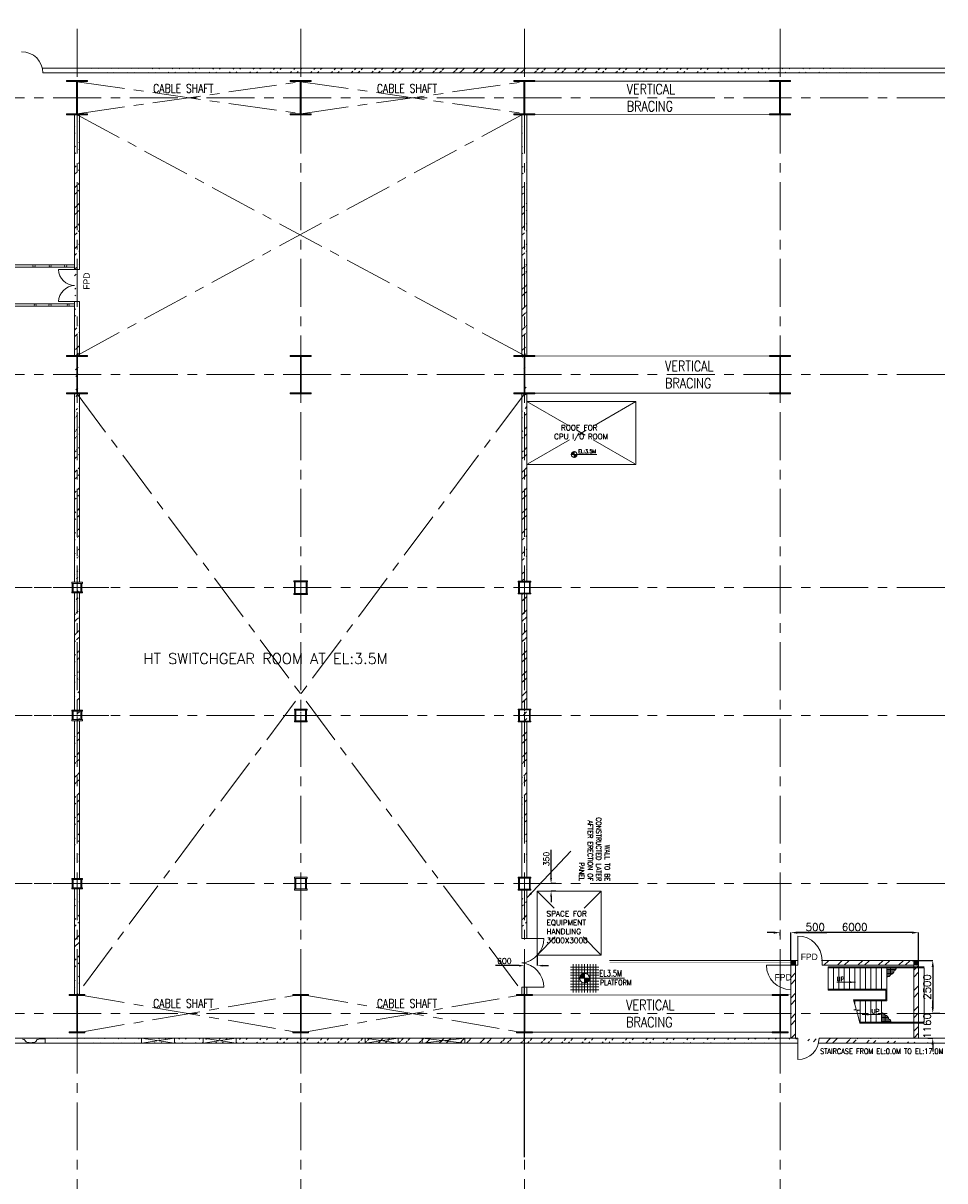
# Model space of a CAD drawing. Header units: inches. Extents: x 0 to 1545919, y -165762 to 23143738.
# Tile 3 of 131: x 42049 to 85309, y 44616 to 98969. Entities that reach past the tile are written whole.
import ezdxf

# ---------------------------------------------------------------- set-up
doc = ezdxf.new("R2010")
doc.units = ezdxf.units.IN
doc.header["$LTSCALE"] = 1800
doc.header["$MEASUREMENT"] = 0
for name, pattern in [('CENTER', [2, 1.25, -0.25, 0.25, -0.25]), ('CENTER2', [1.125, 0.75, -0.125, 0.125, -0.125]), ('HIDDEN', [0.375, 0.25, -0.125])]:
    doc.linetypes.add(name, pattern=pattern)
doc.layers.get('0').update_dxf_attribs({"color": 253, "lineweight": 5})
for name, color, linetype, lineweight in [('A-REMOVABLE GRATING', 252, 'Continuous', 9), ('AUX COL', 1, 'Continuous', 18), ('BRACING', 1, 'HIDDEN', 18), ('CEN', 8, 'CENTER', 18), ('COL', 1, 'Continuous', 18), ('DIM', 4, 'Continuous', 18), ('DOOR', 235, 'Continuous', 13), ('GRID', 251, 'CENTER', 18), ('OPENING', 40, 'Continuous', 18), ('STAIR', 2, 'Continuous', 15), ('STEEL', 231, 'Continuous', 18), ('TEXT', 3, 'Continuous', 18), ('WALL', 6, 'Continuous', 18)]:
    doc.layers.add(name, color=color, linetype=linetype, lineweight=lineweight)
doc.styles.add('AR', font='arial.ttf')
doc.styles.add('HTX11', font='O8111901')
doc.styles.add('ROMANC', font='ROMANC.SHX')
doc.styles.add('ROMANS', font='romans.shx')
doc.styles.add('ROMANT', font='romant')
doc.linetypes.add('FENCELINE1', pattern='A,0.25,-0.1,[133,ltypeshp.shx,S=0.1,R=0,X=-0.1,Y=0],-0.1,1', length=1.45)
doc.dimstyles.new('USER175', dxfattribs={"dimscale": 175, "dimtxt": 2, "dimasz": 1.75, "dimexe": 0, "dimexo": 0, "dimgap": 0.5, "dimtad": 1, "dimdec": 0, "dimzin": 0, "dimdsep": 46, "dimtxsty": 'ROMANS', "dimcen": 0, "dimclrd": 4, "dimclre": 4, "dimclrt": 4, "dimadec": 0, "dimazin": 0, "dimtfac": 0.09, "dimtdec": 0, "dimtix": 1, "dimtofl": 0, "dimtmove": 0, "dimatfit": 3, "dimfxl": 1, "dimtolj": 1, "dimtzin": 0, "dimarcsym": 0})
pattern_1 = [(0, (-336986.62, -83838.76), (0, 62.5), []), (90, (-336986.62, -83838.76), (-250, 2e-14), [])]

# ---------------------------------------------------------------- blocks, each defined once
blk = doc.blocks.new('A-ROW COLUMN')
at = {"layer": 'COL'}
h = blk.add_hatch(dxfattribs=at)
h.set_pattern_fill('ANSI31', color=256, scale=200, style=0)
h.set_pattern_definition([(45, (165226.353, 18853.894), (-17.67767, 17.67767), [])])
h.paths.add_polyline_path([(180799, 40890), (181539, 40890), (181539, 40840), (180799, 40840)])
h.paths.add_polyline_path([(181153, 42590), (181185, 42590), (181185, 40890), (181153, 40890)])
h.paths.add_polyline_path([(180799, 42640), (181539, 42640), (181539, 42590), (180799, 42590)])
blk.add_line((181169, 40840), (181169, 42640))
at = {"layer": 'CEN'}
for p, q in [((181169, 40840), (181169, 42640)), ((180977, 41740), (181360, 41740))]:
    blk.add_line(p, q, dxfattribs=at)
at = {"layer": 'COL'}
for points in [[(180799, 42640), (181539, 42640), (181539, 42590), (180799, 42590)], [(181153, 42590), (181185, 42590), (181185, 40890), (181153, 40890)], [(180799, 40890), (181539, 40890), (181539, 40840), (180799, 40840)]]:
    blk.add_lwpolyline(points, close=True, dxfattribs=at)
blk = doc.blocks.new('C-ROW COLUMN')
at = {"layer": 'COL'}
h = blk.add_hatch(dxfattribs=at)
h.set_pattern_fill('ANSI31', color=256, scale=200, style=0)
h.set_pattern_definition([(45, (-1315.907, -6.545), (-17.6776695, 17.6776695), [])])
h.paths.add_polyline_path([(77950, 120865), (76960, 120865), (76960, 120820), (77950, 120820)])
h.paths.add_polyline_path([(77478, 120820), (77433, 120820), (77433, 119310), (77478, 119310)])
h.paths.add_polyline_path([(77950, 119310), (76960, 119310), (76960, 119265), (77950, 119265)])
at = {"layer": 'CEN'}
for p, q in [((77455, 119265), (77455, 120865)), ((77264, 120065), (77647, 120065))]:
    blk.add_line(p, q, dxfattribs=at)
at = {"layer": 'COL'}
for points in [[(76960, 120865), (77950, 120865), (77950, 120820), (76960, 120820)], [(77433, 120820), (77478, 120820), (77478, 119310), (77433, 119310)], [(76960, 119310), (77950, 119310), (77950, 119265), (76960, 119265)]]:
    blk.add_lwpolyline(points, close=True, dxfattribs=at)
blk = doc.blocks.new('B-ROW COLUMN')
at = {"layer": 'COL'}
h = blk.add_hatch(dxfattribs=at)
h.set_pattern_fill('ANSI31', color=256, scale=200, style=0)
h.set_pattern_definition([(45, (155648.048, 63141.767), (-17.67767, 17.67767), [])])
h.paths.add_polyline_path([(171095, 85178), (172085, 85178), (172085, 85128), (171095, 85128)])
h.paths.add_polyline_path([(171574, 86878), (171606, 86878), (171606, 85178), (171574, 85178)])
h.paths.add_polyline_path([(171095, 86928), (172085, 86928), (172085, 86878), (171095, 86878)])
blk.add_line((171590, 85128), (171590, 86928))
at = {"layer": 'CEN'}
for p, q in [((171590, 85128), (171590, 86928)), ((171399, 86028), (171782, 86028))]:
    blk.add_line(p, q, dxfattribs=at)
at = {"layer": 'COL'}
for points in [[(171095, 86928), (172085, 86928), (172085, 86878), (171095, 86878)], [(171574, 86878), (171606, 86878), (171606, 85178), (171574, 85178)], [(171095, 85178), (172085, 85178), (172085, 85128), (171095, 85128)]]:
    blk.add_lwpolyline(points, close=True, dxfattribs=at)
blk = doc.blocks.new('*D699')
at = {"layer": 'DIM', "color": 4, "lineweight": -2, "transparency": 16777216}
for p, q in [((66827, 58831), (66827, 60153)), ((67045, 58569), (66827, 58569)), ((67045, 58219), (66827, 58219)), ((66827, 57956), (66827, 57694))]:
    blk.add_line(p, q, dxfattribs=at)
at = {"layer": 'DIM', "color": 4, "transparency": 16777216}
for points in [[(66784, 58831), (66871, 58831), (66827, 58569)], [(66784, 57956), (66871, 57956), (66827, 58219)]]:
    blk.add_solid(points, dxfattribs=at)
at = {"layer": 'DIM', "color": 4, "transparency": 16777216, "insert": (66609, 59728), "char_height": 262.5, "attachment_point": 5, "rotation": 90, "style": 'ROMANS'}
blk.add_mtext('\\A1;350', dxfattribs=at)
blk = doc.blocks.new('*D1072')
at = {"layer": 'DIM', "color": 4, "lineweight": -2, "transparency": 16777216}
for p, q in [((66177, 55219), (66177, 54719)), ((65315, 54719), (64215, 54719)), ((65577, 45723), (65577, 54719)), ((66440, 54719), (66702, 54719))]:
    blk.add_line(p, q, dxfattribs=at)
at = {"layer": 'DIM', "color": 4, "transparency": 16777216}
for points in [[(65315, 54762), (65315, 54675), (65577, 54719)], [(66440, 54762), (66440, 54675), (66177, 54719)]]:
    blk.add_solid(points, dxfattribs=at)
at = {"layer": 'DIM', "color": 4, "transparency": 16777216, "insert": (64634, 54937), "char_height": 262.5, "attachment_point": 5, "style": 'ROMANS'}
blk.add_mtext('\\A1;600', dxfattribs=at)
blk = doc.blocks.new('*D700')
at = {"layer": 'DIM', "color": 4, "lineweight": -2, "transparency": 16777216}
for p, q in [((77271, 56269), (76965, 56269)), ((77577, 56128), (77577, 56269)), ((78077, 56128), (78077, 56269)), ((78384, 56269), (79765, 56269))]:
    blk.add_line(p, q, dxfattribs=at)
at = {"layer": 'DIM', "color": 4, "transparency": 16777216}
for points in [[(77271, 56320), (77271, 56218), (77577, 56269)], [(78384, 56320), (78384, 56218), (78077, 56269)]]:
    blk.add_solid(points, dxfattribs=at)
at = {"layer": 'DIM', "color": 4, "transparency": 16777216, "insert": (79227, 56532), "char_height": 350, "attachment_point": 5, "style": 'ROMANS'}
blk.add_mtext('\\A1;500', dxfattribs=at)
blk = doc.blocks.new('*D701')
at = {"layer": 'DIM', "color": 4, "lineweight": -2, "transparency": 16777216}
for p, q in [((78077, 54969), (78077, 56269)), ((83771, 56269), (78384, 56269)), ((84077, 54969), (84077, 56269))]:
    blk.add_line(p, q, dxfattribs=at)
at = {"layer": 'DIM', "color": 4, "transparency": 16777216}
for points in [[(78384, 56320), (78384, 56218), (78077, 56269)], [(83771, 56320), (83771, 56218), (84077, 56269)]]:
    blk.add_solid(points, dxfattribs=at)
at = {"layer": 'DIM', "color": 4, "transparency": 16777216, "insert": (81077, 56532), "char_height": 350, "attachment_point": 5, "style": 'ROMANS'}
blk.add_mtext('\\A1;6000', dxfattribs=at)
blk = doc.blocks.new('*D702')
at = {"layer": 'DIM', "color": 4, "lineweight": -2, "transparency": 16777216}
for p, q in [((83780, 54969), (84742, 54969)), ((84742, 54663), (84742, 52775)), ((85082, 52469), (84742, 52469))]:
    blk.add_line(p, q, dxfattribs=at)
at = {"layer": 'DIM', "color": 4, "transparency": 16777216}
for points in [[(84691, 54663), (84793, 54663), (84742, 54969)], [(84691, 52775), (84793, 52775), (84742, 52469)]]:
    blk.add_solid(points, dxfattribs=at)
at = {"layer": 'DIM', "color": 4, "transparency": 16777216, "insert": (84479, 53719), "char_height": 350, "attachment_point": 5, "rotation": 90, "style": 'ROMANS'}
blk.add_mtext('\\A1;2500', dxfattribs=at)
blk = doc.blocks.new('*D703')
at = {"layer": 'DIM', "color": 4, "lineweight": -2, "transparency": 16777216}
for p, q in [((84742, 52775), (84742, 53081)), ((85082, 52469), (84742, 52469)), ((84518, 51309), (84742, 51309)), ((84742, 51002), (84742, 50696))]:
    blk.add_line(p, q, dxfattribs=at)
at = {"layer": 'DIM', "color": 4, "transparency": 16777216}
for points in [[(84691, 52775), (84793, 52775), (84742, 52469)], [(84691, 51002), (84793, 51002), (84742, 51309)]]:
    blk.add_solid(points, dxfattribs=at)
at = {"layer": 'DIM', "color": 4, "transparency": 16777216, "insert": (84479, 51889), "char_height": 350, "attachment_point": 5, "rotation": 90, "style": 'ROMANS'}
blk.add_mtext('\\A1;1160', dxfattribs=at)
blk = doc.blocks.new('A$C23722B17')
at = {"flags": 128}
for points in [[(-533, 658), (-533, -676)], [(-400, 658), (-400, -676)], [(-267, 658), (-267, -676)], [(-267, 658), (-267, -676)], [(-133, 658), (-133, 181)], [(0, 658), (0, -676)], [(0, 658), (0, -676)], [(133, 658), (133, 181)], [(133, 658), (133, 181)], [(267, 658), (267, -676)], [(400, 658), (400, -676)], [(533, 658), (533, -676)], [(-667, 524), (667, 524)], [(-667, 391), (667, 391)], [(-667, 258), (667, 258)], [(-667, 142), (-174, 142)], [(-667, 0), (667, 0)], [(-265, 0), (0, 0)], [(-225, 2), (0, 2)], [(-224, 25), (0, 25)], [(-220, 47), (0, 47)], [(-214, 70), (0, 70)], [(-205, 92), (0, 92)], [(-194, 115), (0, 115)], [(-178, 137), (0, 137)], [(-158, 160), (0, 160)], [(-132, 182), (0, 182)], [(-93, 205), (0, 205)], [(0, 0), (0, 264)], [(1864, 0), (0, 0)], [(0, 0), (0, -261)], [(174, 142), (667, 142)], [(-667, -133), (-181, -133)], [(-667, -276), (667, -276)], [(-667, -409), (667, -409)], [(-667, -542), (667, -542)], [(-133, -181), (-133, -676)], [(225, -2), (0, -2)], [(224, -25), (0, -25)], [(220, -47), (0, -47)], [(214, -70), (0, -70)], [(205, -92), (0, -92)], [(194, -115), (0, -115)], [(178, -137), (0, -137)], [(158, -160), (0, -160)], [(132, -182), (0, -182)], [(93, -205), (0, -205)], [(133, -181), (133, -676)], [(133, -181), (133, -676)], [(181, -133), (667, -133)]]:
    blk.add_lwpolyline(points, dxfattribs=at)
for points in [[(0, 225, 0.414246), (-225, 0)], [(225, 0, 0.414258), (0, 225)], [(0, -225, 0.414246), (225, 0)], [(-225, 0, 0.414221), (0, -225)]]:
    blk.add_lwpolyline(points, format="xyb", dxfattribs=at)
blk = doc.blocks.new('STAIR AT A-ROW')
at = {"layer": 'A-REMOVABLE GRATING'}
h = blk.add_hatch(dxfattribs=at)
h.set_pattern_fill('GRATE', color=256, scale=2000, style=0)
h.set_pattern_definition(pattern_1)
h.paths.add_polyline_path([(154950, 57310, 0.269537), (155061, 57449), (154602, 57449), (154602, 57020, 0.388318), (154775, 57122, 0.326637)])
h = blk.add_hatch(dxfattribs=at)
h.set_pattern_fill('GRATE', color=256, scale=2000, style=0)
h.set_pattern_definition(pattern_1)
h.paths.add_polyline_path([(154700, 55038, -0.269537), (154811, 54898), (154352, 54898), (154352, 55328, -0.388318), (154525, 55226, -0.326637)])
for centre, radius, start, end in [((154633, 57166), 149, 258.1134, 343.0018), ((154734, 57336), 217, 280.8052, 353.161), ((154886, 57475), 178, 291.2949, 351.6342), ((154383, 55182), 149, 16.9982, 101.8866), ((154484, 55012), 217, 6.839, 79.1948), ((154636, 54872), 178, 8.3658, 68.7051)]:
    blk.add_arc(centre, radius, start, end, dxfattribs=at)
at = {"layer": 'STAIR'}
for p, q in [((154602, 57449), (151852, 57449)), ((154602, 54898), (153333, 54898))]:
    blk.add_line(p, q, dxfattribs=at)
at = {"layer": 'STAIR', "linetype": 'FENCELINE1', "ltscale": 0.25}
for points in [[(151852, 57499), (156362, 57499)], [(151852, 56399), (154552, 56399), (154552, 55948), (153040, 55948)], [(156362, 54848), (154602, 54848), (153347, 54848)]]:
    blk.add_lwpolyline(points, dxfattribs=at)
at = {"layer": 'STAIR'}
for points in [[(151852, 57499), (151852, 56399)], [(152102, 57449), (152102, 56449)], [(152352, 57449), (152352, 56449)], [(152602, 57449), (152602, 56449)], [(152852, 57449), (152852, 56449)], [(153102, 57449), (153102, 56449)], [(153352, 57449), (153352, 56449)], [(153602, 57449), (153602, 56449)], [(153852, 57449), (153852, 56449)], [(154102, 57449), (154102, 56449)], [(154352, 57449), (154352, 56449)], [(154602, 57449), (154602, 55898)], [(154602, 57449), (156362, 57449), (156362, 54898), (154602, 54898)], [(151852, 56449), (154602, 56449)], [(153347, 54848), (153191, 55425), (153318, 55455), (153050, 55481), (153168, 55513), (153040, 55948)], [(153055, 55898), (154602, 55898)], [(153102, 55737), (153102, 55898)], [(153102, 55476), (153102, 55495)], [(153352, 54898), (153352, 55898)], [(153602, 54898), (153602, 55898)], [(153852, 54898), (153852, 55898)], [(154102, 54898), (154102, 55898)], [(154352, 54898), (154352, 55898)]]:
    blk.add_lwpolyline(points, dxfattribs=at)
at = {"layer": 'TEXT', "style": 'ROMANC'}
for p in [(152249, 56825), (153890, 55301)]:
    blk.add_text('UP', height=200, dxfattribs=at).set_placement(p)
at = {"layer": 'DIM'}
for points in [[(153132, 56770), (152267, 56770)], [(153445, 55259), (154310, 55259)]]:
    blk.add_leader(points, dimstyle='USER175', dxfattribs=at)
blk = doc.blocks.new('A$C56A91BA0')
for p, q in [((3025, -1160), (4575, -1390)), ((4575, -1160), (3025, -1390)), ((5926, -1160), (7476, -1390)), ((7476, -1160), (5926, -1390)), ((13525, -1160), (15075, -1390)), ((15075, -1160), (13525, -1390)), ((16200, -1160), (18200, -1390)), ((18200, -1160), (16200, -1390))]:
    blk.add_line(p, q)
for points in [[(3025, -1160), (4575, -1160), (4575, -1390), (3025, -1390)], [(5926, -1160), (7476, -1160), (7476, -1390), (5926, -1390)], [(13525, -1160), (15075, -1160), (15075, -1390), (13525, -1390)], [(16200, -1160), (18200, -1160), (18200, -1390), (16200, -1390)]]:
    blk.add_lwpolyline(points, close=True)
at = {"layer": 'DIM', "color": 0, "insert": (25009, 6219), "char_height": 240, "attachment_point": 3, "rotation": 270, "style": 'AR'}
blk.add_mtext_dynamic_manual_height_columns('{\\Fromans|c0;\\W0.8;WALL TO BE CONSTRUCTED LATER AFTER ERECTION OF PANEL}', width=3143, gutter_width=15, heights=[2487], dxfattribs=at)
blk.add_leader([(21115, 5434), (23182, 7624)], dimstyle='USER175')

msp = doc.modelspace()

# ---------------------------------------------------------------- hatches: boundary and pattern name
h = msp.add_hatch()
h.set_pattern_fill('ANSI32', color=256, scale=1800, style=0)
h.set_pattern_definition([(45, (0, 1000), (-477.297, 477.297), []), (45, (318.2, 1000), (-477.297, 477.297), [])])
edge = h.paths.add_edge_path()
edge.add_line((42950.672, 96858.682), (85309.37, 96858.682))
edge.add_line((42977.482, 96628.682), (85309.37, 96628.682))
h = msp.add_hatch()
h.set_pattern_fill('ANSI32', color=256, scale=1800, style=0)
edge = h.paths.add_edge_path()
edge.add_line((44692.482, 66218.682), (44692.482, 58818.682))
edge.add_line((44462.482, 66218.682), (44462.482, 58818.682))
edge.add_line((44692.482, 72218.682), (44692.482, 66718.682))
edge.add_line((44462.482, 72218.682), (44462.482, 66718.682))
edge.add_line((44692.482, 81568.682), (44692.482, 72718.682))
edge.add_line((44462.482, 81568.682), (44462.482, 72718.682))
edge.add_line((44692.482, 85899.606), (44692.482, 83368.682))
edge.add_line((44462.482, 85899.606), (44462.482, 83368.682))
edge.add_line((44692.482, 94668.682), (44692.482, 87399.606))
edge.add_line((44462.482, 94668.682), (44462.482, 87399.606))
h = msp.add_hatch()
h.set_pattern_fill('ANSI32', color=256, scale=1800, style=0)
edge = h.paths.add_edge_path()
edge.add_line((65692.482, 94668.682), (65692.482, 83368.682))
edge.add_line((65462.482, 94668.682), (65462.482, 83368.682))
edge.add_line((65692.482, 81568.682), (65692.482, 72768.682))
edge.add_line((65462.482, 81568.682), (65462.482, 72768.682))
edge.add_line((65692.482, 66168.682), (65692.482, 58868.682))
edge.add_line((65462.482, 66168.682), (65462.482, 58868.682))
h = msp.add_hatch()
h.set_pattern_fill('ANSI32', color=256, scale=1800, style=0)
h.paths.add_polyline_path([(65692.482, 72168.682), (65577.482, 72168.682), (65577.482, 66768.682), (65692.482, 66768.682)])
h.paths.add_polyline_path([(65462.482, 66768.682), (65577.482, 66768.682), (65577.482, 72168.682), (65462.482, 72168.682)])
h = msp.add_hatch()
h.set_pattern_fill('ANSI32', color=256, scale=1800, style=0)
edge = h.paths.add_edge_path()
edge.add_line((44692.482, 58318.682), (44692.482, 53368.682))
edge.add_line((44462.482, 58318.682), (44462.482, 53368.682))
h = msp.add_hatch()
h.set_pattern_fill('ANSI32', color=256, scale=1800, style=0)
edge = h.paths.add_edge_path()
edge.add_line((65692.482, 58268.682), (65692.482, 55987.504))
edge.add_line((65462.482, 58268.682), (65462.482, 55987.504))
h = msp.add_hatch()
h.set_pattern_fill('ANSI32', color=256, scale=1800, style=0)
h.set_pattern_definition([(45, (108.2, 1954.5), (-477.297, 477.297), []), (45, (426.4, 1954.5), (-477.297, 477.297), [])])
h.paths.add_polyline_path([(78307.482, 52468.682), (78077.482, 52468.682), (78077.482, 51308.682), (78307.482, 51308.682)])
h.paths.add_polyline_path([(78307.482, 54739.02), (78407.482, 54739.02), (78407.482, 54969.02), (78077.482, 54969.02), (78077.482, 52468.682), (78307.482, 52468.682)])
h = msp.add_hatch()
h.set_pattern_fill('ANSI32', color=256, scale=1800, style=0)
h.set_pattern_definition([(45, (634922, 57637.6), (-477.2971, 477.2971), []), (45, (635240.2, 57637.6), (-477.2971, 477.2971), [])])
h.paths.add_polyline_path([(84077.482, 52468.682), (83847.482, 52468.682), (83847.482, 51308.682), (84077.482, 51308.682)])
h.paths.add_polyline_path([(79520.615, 54969.02), (79520.615, 54739.02), (83847.482, 54739.02), (83847.482, 52468.682), (84077.482, 52468.682), (84077.482, 54969.02)])
h = msp.add_hatch()
h.set_pattern_fill('ANSI32', color=256, scale=1800, style=0)
edge = h.paths.add_edge_path()
edge.add_line((43077.482, 51078.682), (78407.482, 51078.682))
edge.add_line((43077.482, 51308.682), (78407.482, 51308.682))
edge.add_line((79380.672, 51078.682), (85309.37, 51078.682))
edge.add_line((79407.482, 51308.682), (85309.37, 51308.682))
at = {"layer": 'COL'}
h = msp.add_hatch(dxfattribs=at)
h.set_pattern_fill('ANSI31', color=1, scale=250, angle=90, style=0)
h.set_pattern_definition([(135, (233483.785, -98023.168), (-22.097087, -22.097087), [])])
h.paths.add_polyline_path([(78077.482, 54969.02), (78307.482, 54969.02), (78307.482, 54739.02), (78077.482, 54739.02)])
h = msp.add_hatch(dxfattribs=at)
h.set_pattern_fill('ANSI31', color=1, scale=250, angle=90, style=0)
h.set_pattern_definition([(135, (239253.785, -98023.168), (-22.097087, -22.097087), [])])
h.paths.add_polyline_path([(83847.482, 54969.02), (84077.482, 54969.02), (84077.482, 54739.02), (83847.482, 54739.02)])

# ---------------------------------------------------------------- linework, layer by layer
at = {"color": 2, "linetype": 'CENTER2', "ltscale": 0.15}
for p, q in [((44802.482, 72468.682), (44352.482, 72468.682)), ((44577.482, 72218.682), (44577.482, 72718.682)), ((65852.482, 72468.682), (65302.482, 72468.682)), ((65577.482, 72168.682), (65577.482, 72768.682)), ((44802.482, 66468.682), (44352.482, 66468.682)), ((44577.482, 66218.682), (44577.482, 66718.682)), ((44577.482, 58318.682), (44577.482, 58818.682)), ((44802.482, 58568.682), (44352.482, 58568.682))]:
    msp.add_line(p, q, dxfattribs=at)
at = {"color": 2, "linetype": 'CENTER2', "ltscale": 0.25}
for p, q in [((55377.482, 72468.682), (54777.482, 72468.682)), ((55077.482, 72143.682), (55077.482, 72793.682)), ((55352.482, 66468.682), (54802.482, 66468.682)), ((55077.482, 66168.682), (55077.482, 66768.682)), ((65302.482, 66468.682), (65852.482, 66468.682)), ((65577.482, 66168.682), (65577.482, 66768.682)), ((55077.482, 58268.682), (55077.482, 58868.682)), ((65577.482, 58268.682), (65577.482, 58868.682)), ((55352.482, 58568.682), (54802.482, 58568.682)), ((65302.482, 58568.682), (65852.482, 58568.682))]:
    msp.add_line(p, q, dxfattribs=at)
for centre in [(42557.123, 87568.682), (43313.655, 87568.682), (44044.757, 87568.682), (42614.75, 85733.682), (43306.437, 85733.682), (44160.873, 85733.682)]:
    msp.add_circle(centre, 50)
at = {"layer": 'AUX COL'}
for p, q in [((44352.482, 72268.682), (44352.482, 72668.682)), ((44402.482, 72268.682), (44402.482, 72668.682)), ((44752.482, 72268.682), (44752.482, 72668.682)), ((44802.482, 72268.682), (44802.482, 72668.682)), ((54777.482, 72193.682), (54777.482, 72743.682)), ((54822.482, 72193.682), (54822.482, 72743.682)), ((55332.482, 72193.682), (55332.482, 72743.682)), ((55377.482, 72193.682), (55377.482, 72743.682)), ((65302.482, 72213.682), (65302.482, 72723.682)), ((65347.482, 72213.682), (65347.482, 72723.682)), ((65807.482, 72213.682), (65807.482, 72723.682)), ((65852.482, 72213.682), (65852.482, 72723.682)), ((44352.482, 66268.682), (44352.482, 66668.682)), ((44392.482, 66268.682), (44392.482, 66668.682)), ((44762.482, 66268.682), (44762.482, 66668.682)), ((44802.482, 66268.682), (44802.482, 66668.682)), ((54802.482, 66718.682), (54802.482, 66218.682)), ((54852.482, 66718.682), (54852.482, 66218.682)), ((55302.482, 66718.682), (55302.482, 66218.682)), ((55352.482, 66718.682), (55352.482, 66218.682)), ((65302.482, 66204.682), (65302.482, 66732.682)), ((65338.482, 66204.682), (65338.482, 66732.682)), ((65816.482, 66204.682), (65816.482, 66732.682)), ((65852.482, 66204.682), (65852.482, 66732.682)), ((44352.482, 58368.682), (44352.482, 58768.682)), ((44392.482, 58368.682), (44392.482, 58768.682)), ((44762.482, 58368.682), (44762.482, 58768.682)), ((44802.482, 58368.682), (44802.482, 58768.682)), ((54802.482, 58818.682), (54802.482, 58318.682)), ((54852.482, 58818.682), (54852.482, 58318.682)), ((55302.482, 58818.682), (55302.482, 58318.682)), ((55352.482, 58818.682), (55352.482, 58318.682)), ((65302.482, 58304.682), (65302.482, 58832.682)), ((65338.482, 58304.682), (65338.482, 58832.682)), ((65816.482, 58304.682), (65816.482, 58832.682)), ((65852.482, 58304.682), (65852.482, 58832.682))]:
    msp.add_line(p, q, dxfattribs=at)
for points in [[(44327.482, 72718.682), (44827.482, 72718.682), (44827.482, 72668.682), (44327.482, 72668.682)], [(54752.482, 72793.682), (55402.482, 72793.682), (55402.482, 72743.682), (54752.482, 72743.682)], [(65277.482, 72768.682), (65877.482, 72768.682), (65877.482, 72723.682), (65277.482, 72723.682)], [(44327.482, 72268.682), (44827.482, 72268.682), (44827.482, 72218.682), (44327.482, 72218.682)], [(54752.482, 72193.682), (55402.482, 72193.682), (55402.482, 72143.682), (54752.482, 72143.682)], [(65277.482, 72213.682), (65877.482, 72213.682), (65877.482, 72168.682), (65277.482, 72168.682)], [(44327.482, 66718.682), (44827.482, 66718.682), (44827.482, 66668.682), (44327.482, 66668.682)], [(54777.482, 66768.682), (55377.482, 66768.682), (55377.482, 66718.682), (54777.482, 66718.682)], [(65277.482, 66768.682), (65877.482, 66768.682), (65877.482, 66732.682), (65277.482, 66732.682)], [(44327.482, 66268.682), (44827.482, 66268.682), (44827.482, 66218.682), (44327.482, 66218.682)], [(54777.482, 66218.682), (55377.482, 66218.682), (55377.482, 66168.682), (54777.482, 66168.682)], [(65277.482, 66204.682), (65877.482, 66204.682), (65877.482, 66168.682), (65277.482, 66168.682)], [(44327.482, 58818.682), (44827.482, 58818.682), (44827.482, 58768.682), (44327.482, 58768.682)], [(54777.482, 58868.682), (55377.482, 58868.682), (55377.482, 58818.682), (54777.482, 58818.682)], [(65277.482, 58868.682), (65877.482, 58868.682), (65877.482, 58832.682), (65277.482, 58832.682)], [(44327.482, 58368.682), (44827.482, 58368.682), (44827.482, 58318.682), (44327.482, 58318.682)], [(54777.482, 58318.682), (55377.482, 58318.682), (55377.482, 58268.682), (54777.482, 58268.682)], [(65277.482, 58304.682), (65877.482, 58304.682), (65877.482, 58268.682), (65277.482, 58268.682)]]:
    msp.add_lwpolyline(points, close=True, dxfattribs=at)
at = {"layer": 'BRACING', "const_width": 40}
for points in [[(65977.482, 96246.182), (77177.482, 96246.182)], [(65977.482, 94691.182), (77177.482, 94691.182)], [(65947.482, 83343.682), (77207.482, 83343.682)], [(65947.482, 81593.682), (77207.482, 81593.682)], [(65947.482, 53343.682), (77207.482, 53343.682)], [(65947.482, 51593.682), (77207.482, 51593.682)]]:
    msp.add_lwpolyline(points, dxfattribs=at)
at = {"layer": 'CEN'}
for p, q in [((44577.481, 96218.682), (55077.482, 94718.682)), ((44577.482, 94718.682), (55077.482, 96218.682)), ((55077.482, 94718.682), (65577.482, 96218.682)), ((55077.482, 96218.682), (65577.482, 94718.682)), ((44577.482, 83368.682), (65462.482, 94668.682)), ((44577.482, 94668.682), (65577.482, 83368.682)), ((65577.482, 81568.682), (44577.482, 53368.682)), ((44577.482, 81568.682), (65577.482, 53368.682)), ((70807.482, 81203.682), (65692.482, 78253.682)), ((65692.482, 81203.682), (70807.482, 78253.682)), ((66177.482, 58218.682), (66972.419, 57423.745)), ((69177.482, 58218.682), (68382.545, 57423.745)), ((67025.732, 56066.932), (66177.482, 55218.682)), ((68329.231, 56066.932), (69177.482, 55218.682)), ((44577.482, 51568.682), (55077.482, 53368.682)), ((44577.482, 53368.682), (55077.482, 51568.682)), ((55077.482, 51568.682), (65577.482, 53368.682)), ((55077.482, 53368.682), (65577.482, 51568.682))]:
    msp.add_line(p, q, dxfattribs=at)
at = {"layer": 'DOOR'}
for centre, radius, start, end in [((41977.482, 96628.682), 1000, 0, 90), ((44483.887, 87421.011), 771.703, 181.5894973, 268.4105027), ((44483.887, 85878.2), 771.703, 91.5894973, 178.4105027), ((78407.482, 51308.682), 1000, 270, 0)]:
    msp.add_arc(centre, radius, start, end, dxfattribs=at)
at = {"layer": 'GRID'}
for p, q in [((44577.482, 35249.687), (44577.482, 98968.682)), ((55077.482, 35249.687), (55077.482, 98968.682)), ((65577.482, 35249.687), (65577.482, 98968.682)), ((77577.482, 35249.687), (77577.482, 98968.682)), ((85309.37, 95468.682), (25777.482, 95468.682)), ((85309.37, 82468.682), (25776.634, 82468.682)), ((85309.37, 72468.682), (30577.482, 72468.682)), ((46077.482, 72468.682), (31077.482, 72468.682)), ((85309.37, 66468.682), (29577.482, 66468.682)), ((46077.482, 66468.682), (31077.482, 66468.682)), ((85309.37, 58568.682), (30577.482, 58568.682)), ((46077.482, 58568.682), (31077.482, 58568.682)), ((85309.37, 52468.682), (25777.482, 52468.682))]:
    msp.add_line(p, q, dxfattribs=at)
at = {"layer": 'OPENING'}
msp.add_lwpolyline([(66177.482, 58218.682), (69177.482, 58218.682), (69177.482, 55218.682), (66177.482, 55218.682)], close=True, dxfattribs=at)
at = {"layer": 'STEEL', "const_width": 15}
for points in [[(65852.482, 58568.682), (69577.482, 58568.682), (69577.482, 54854.02)], [(78077.482, 54854.02), (69577.482, 54854.02)], [(65577.482, 53354.02), (78077.482, 53354.02)]]:
    msp.add_lwpolyline(points, dxfattribs=at)
at = {"layer": 'STEEL', "linetype": 'FENCELINE1', "ltscale": 0.25}
msp.add_lwpolyline([(78077.482, 54954.02), (69577.482, 54954.02)], dxfattribs=at)
at = {"layer": 'STEEL', "flags": 128}
msp.add_lwpolyline([(36077.482, 51078.682), (43077.482, 51078.682), (43077.482, 51308.682), (36077.482, 51308.682)], close=True, dxfattribs=at)
for points in [[(42142.152, 51193.182), (42142.152, 51193.282), (42142.152, 51193.282), (42142.152, 51193.282), (42142.152, 51193.282), (42142.152, 51193.282), (42142.152, 51193.282), (42142.152, 51193.282), (42137.452, 51210.782), (42122.852, 51228.182), (42098.552, 51244.482), (42065.152, 51258.882), (42024.252, 51270.682)], [(42142.152, 51193.182), (42144.752, 51180.282), (42152.952, 51166.882), (42167.652, 51153.382), (42188.952, 51140.382), (42217.052, 51128.382), (42251.452, 51117.882), (42291.152, 51109.582), (42335.052, 51103.782), (42381.552, 51100.782), (42428.952, 51100.782), (42475.552, 51103.782), (42519.452, 51109.582), (42559.152, 51117.882), (42593.552, 51128.382), (42621.652, 51140.382), (42642.952, 51153.382), (42657.552, 51166.882), (42665.852, 51180.282), (42668.452, 51193.182)], [(43077.482, 51270.244), (43045.652, 51276.882), (43001.752, 51282.682), (42955.252, 51285.682), (42907.852, 51285.682), (42861.352, 51282.682), (42817.352, 51276.882), (42777.652, 51268.582), (42743.252, 51258.082), (42715.152, 51246.082), (42693.852, 51233.082), (42679.252, 51219.582), (42670.952, 51206.182), (42668.452, 51193.182)]]:
    msp.add_lwpolyline(points, dxfattribs=at)
at = {"layer": 'TEXT', "color": 3, "flags": 128}
for points in [[(67917.409, 78846.674, 0.414246), (67782.409, 78711.674)], [(68052.409, 78711.674, 0.414258), (67917.409, 78846.674)], [(67782.409, 78711.674, 0.414221), (67917.409, 78576.674)], [(67917.409, 78576.674, 0.414246), (68052.409, 78711.674)]]:
    msp.add_lwpolyline(points, format="xyb", dxfattribs=at)
for points in [[(67838.191, 78821.024), (67917.409, 78821.024)], [(67861.357, 78834.524), (67917.409, 78834.524)], [(67917.409, 78711.674), (67917.409, 78870.218)], [(67758.163, 78711.674), (67917.409, 78711.674)], [(67782.409, 78713.024), (67917.409, 78713.024)], [(67783.219, 78726.524), (67917.409, 78726.524)], [(67785.433, 78740.024), (67917.409, 78740.024)], [(67789.051, 78753.524), (67917.409, 78753.524)], [(67794.289, 78767.024), (67917.409, 78767.024)], [(67801.255, 78780.524), (67917.409, 78780.524)], [(67810.435, 78794.024), (67917.409, 78794.024)], [(67822.315, 78807.524), (67917.409, 78807.524)], [(68972.506, 78711.674), (67917.409, 78711.674)], [(67917.409, 78711.674), (67917.409, 78554.912)], [(68052.409, 78710.378), (67917.409, 78710.378)], [(68051.599, 78696.878), (67917.409, 78696.878)], [(68049.439, 78683.378), (67917.409, 78683.378)], [(68045.767, 78669.878), (67917.409, 78669.878)], [(68040.583, 78656.378), (67917.409, 78656.378)], [(68033.563, 78642.878), (67917.409, 78642.878)], [(68024.437, 78629.378), (67917.409, 78629.378)], [(68012.503, 78615.878), (67917.409, 78615.878)], [(67996.627, 78602.378), (67917.409, 78602.378)], [(67973.461, 78588.878), (67917.409, 78588.878)]]:
    msp.add_lwpolyline(points, dxfattribs=at)
at = {"layer": 'WALL'}
for p, q in [((42950.672, 96858.682), (85309.37, 96858.682)), ((42977.482, 96628.682), (85309.37, 96628.682)), ((44462.482, 94668.682), (44462.482, 87399.606)), ((44692.482, 94668.682), (44692.482, 87399.606)), ((65462.482, 94668.682), (65462.482, 83368.682)), ((65692.482, 94668.682), (65692.482, 83368.682)), ((38967.482, 87518.682), (44462.482, 87518.682)), ((39067.482, 87618.682), (44462.482, 87618.682)), ((44692.482, 87399.606), (43712.482, 87399.606)), ((44692.482, 85899.606), (43712.482, 85899.606)), ((44462.482, 85899.606), (44462.482, 83368.682)), ((44692.482, 85899.606), (44692.482, 83368.682)), ((35122.482, 85783.682), (44462.482, 85783.682)), ((35122.482, 85683.682), (44462.482, 85683.682)), ((44462.482, 81568.682), (44462.482, 72718.682)), ((44692.482, 81568.682), (44692.482, 72718.682)), ((65462.482, 81568.682), (65462.482, 72768.682)), ((65692.482, 81568.682), (65692.482, 72768.682)), ((65692.482, 81203.682), (70807.482, 81203.682)), ((70807.482, 78253.682), (70807.482, 81203.682)), ((65692.482, 78253.682), (70807.482, 78253.682)), ((44462.482, 72218.682), (44462.482, 66718.682)), ((44692.482, 72218.682), (44692.482, 66718.682)), ((65462.482, 72168.682), (65462.482, 66768.682)), ((65692.482, 72168.682), (65692.482, 66768.682)), ((44462.482, 66218.682), (44462.482, 58818.682)), ((44692.482, 66218.682), (44692.482, 58818.682)), ((65462.482, 66168.682), (65462.482, 58868.682)), ((65692.482, 66168.682), (65692.482, 58868.682)), ((44462.482, 58318.682), (44462.482, 53368.682)), ((44692.482, 58318.682), (44692.482, 53368.682)), ((65462.482, 58268.682), (65462.482, 55987.504)), ((65692.482, 58268.682), (65692.482, 55987.504)), ((78407.482, 54969.02), (78077.482, 54969.02)), ((78077.482, 51308.682), (78077.482, 54969.02)), ((78077.482, 54739.02), (78077.482, 54969.02)), ((78077.482, 54969.02), (78407.482, 54969.02)), ((78307.482, 51308.682), (78307.482, 54969.02)), ((78307.482, 54739.02), (78307.482, 54969.02)), ((84077.482, 54969.02), (79549.224, 54969.02)), ((79549.224, 54969.02), (79549.224, 54739.02)), ((83847.482, 54739.02), (83847.482, 54969.02)), ((84077.482, 51308.682), (84077.482, 54969.02)), ((84077.482, 54739.02), (84077.482, 54969.02)), ((78407.482, 54739.02), (78307.482, 54739.02)), ((78307.482, 54739.02), (78407.482, 54739.02)), ((83847.482, 54739.02), (79549.224, 54739.02)), ((83847.482, 51308.682), (83847.482, 54739.02)), ((65462.482, 53704.02), (65462.482, 53368.682)), ((65692.482, 53704.02), (65692.482, 53368.682)), ((42077.482, 51308.682), (78407.482, 51308.682)), ((78407.482, 51308.682), (78407.482, 50308.682)), ((79407.482, 51308.682), (85309.37, 51308.682)), ((42077.482, 51078.682), (78407.482, 51078.682)), ((79380.672, 51078.682), (85309.37, 51078.682))]:
    msp.add_line(p, q, dxfattribs=at)
at = {"layer": 'WALL', "flags": 128}
for points in [[(65462.482, 55987.504), (66489.224, 55987.504)], [(78407.482, 54739.02), (78407.482, 56110.762)], [(78307.482, 54739.02), (76935.739, 54739.02)], [(65462.482, 53704.02), (66489.224, 53704.02)]]:
    msp.add_lwpolyline(points, dxfattribs=at)
for points in [[(65462.482, 54845.762, 0.381045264), (66489.224, 55987.504)], [(79549.224, 54969.02, 0.414209), (78407.482, 56110.762)], [(65462.482, 54845.762, -0.381045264), (66489.224, 53704.02)], [(78077.482, 53597.277, -0.414209), (76935.739, 54739.02)]]:
    msp.add_lwpolyline(points, format="xyb", dxfattribs=at)

# ---------------------------------------------------------------- block references
for name, p in [('C-ROW COLUMN', (-32877.958, -24596.467)), ('C-ROW COLUMN', (-22377.958, -24596.467)), ('C-ROW COLUMN', (-11877.958, -24596.467)), ('C-ROW COLUMN', (122.042, -24596.467)), ('B-ROW COLUMN', (-127012.744, -3558.944)), ('B-ROW COLUMN', (-116512.744, -3558.944)), ('B-ROW COLUMN', (-106012.744, -3558.944)), ('B-ROW COLUMN', (-94012.744, -3558.944))]:
    msp.add_blockref(name, p)
at = {"layer": 'COL'}
for p in [(-136591.05, 10728.929), (-126091.05, 10728.929), (-115591.05, 10728.929), (-103591.05, 10728.929)]:
    msp.add_blockref('A-ROW COLUMN', p, dxfattribs=at)
at = {"layer": 'DIM'}
msp.add_blockref('A$C56A91BA0', (44577.482, 52468.682), dxfattribs=at)
at = {"layer": 'STAIR'}
msp.add_blockref('STAIR AT A-ROW', (-72019.734, -2829.607), dxfattribs=at)
at = {"layer": 'STEEL'}
msp.add_blockref('A$C23722B17', (68402.772, 54130.291), dxfattribs=at)

# ---------------------------------------------------------------- texts
at = {"layer": 'STAIR', "linetype": 'Continuous', "style": 'HTX11'}
for p in [(78545.014, 54983.112), (77317.607, 54021.461)]:
    msp.add_text('FPD', height=300, dxfattribs=at).set_placement(p)
at = {"layer": 'TEXT', "style": 'ROMANS'}
for s, height, width, p in [('CABLE SHAFT', 400, 0.8, (48150.859, 95704.78)), ('CABLE SHAFT', 400, 0.8, (58650.859, 95704.78)), ('EL3.5M', 300, 0.75, (69094.763, 54212.641)), ('PLATFORM', 250, 0.8, (69117.68, 53801.378)), ('CABLE SHAFT', 400, 0.8, (48150.859, 52745.557)), ('CABLE SHAFT', 400, 0.8, (58650.859, 52745.557)), ('STAIRCASE FROM EL:0.0M TO EL:17.0M', 250, 0.8, (79453.375, 50573.756))]:
    msp.add_text(s, height=height, dxfattribs=dict(at, width=width)).set_placement(p)
at = {"layer": 'TEXT', "linetype": 'Continuous', "style": 'HTX11'}
msp.add_text('FPD', height=300, rotation=90, dxfattribs=at).set_placement((45177.16, 86456.765))
at = {"layer": 'TEXT', "color": 3, "style": 'ROMANS', "width": 0.85}
msp.add_text('EL:3.5M', height=180, dxfattribs=at).set_placement((68102.803, 78774.305))
at = {"layer": 'TEXT', "color": 3, "style": 'ROMANT'}
msp.add_text('HT SWITCHGEAR ROOM AT EL:3.5M', height=500, dxfattribs=at).set_placement((47697.671, 68884.847))
at = {"layer": 'TEXT', "style": 'ROMANS'}
for s, insert, char_height, width, attachment_point in [('{\\W0.8;VERTICAL BRACING}', (70377.009, 96108.682), 480, 2515.41904, 1), ('{\\W0.8;VERTICAL BRACING}', (72176.003, 83108.682), 480, 2515.41904, 1), ('ROOF FOR\\P CPU I/O ROOM  ', (68150.91, 79726.275), 250, 3373.44665, 5), ('{\\W0.8;VERTICAL BRACING}', (70352.009, 53108.682), 480, 2515.41904, 1)]:
    msp.add_mtext(s, dxfattribs=dict(at, insert=insert, char_height=char_height, width=width, attachment_point=attachment_point))
at = {"layer": 'TEXT', "insert": (66615.463, 57281.608), "char_height": 250, "attachment_point": 1, "style": 'ROMANS'}
msp.add_mtext_dynamic_manual_height_columns('SPACE FOR EQUIPMENT HANDLING\\P3000X3000', width=2106.1782, gutter_width=1, heights=[0], dxfattribs=at)

# ---------------------------------------------------------------- dimensions: what is measured, and where the dimension line sits
at = {"layer": 'DIM'}
dim = msp.add_linear_dim(base=(66827.482, 58568.682), p1=(67044.965, 58218.682), p2=(67044.965, 58568.682), angle=90, dimstyle='USER175', override={"dimtxt": 1.5, "dimasz": 1.5, "dimtmove": 0}, dxfattribs=at)
dim.commit()
dim.dimension.update_dxf_attribs({"geometry": '*D699', "text_midpoint": (66827.482, 59727.854), "dimtype": 160})
for base, p1, p2, override, picture, middle in [((78077.482, 56269.262), (77577.482, 56128.274), (78077.482, 56128.274), {"dimtmove": 0}, '*D700', (79227.482, 56269.262)), ((65577.482, 54718.682), (66177.482, 55218.682), (65577.482, 45722.839), {"dimtxt": 1.5, "dimasz": 1.5, "dimtmove": 0}, '*D1072', (64633.732, 54718.682))]:
    dim = msp.add_linear_dim(base=base, p1=p1, p2=p2, dimstyle='USER175', override=override, dxfattribs=at)
    dim.commit()
    dim.dimension.update_dxf_attribs({"geometry": picture, "text_midpoint": middle, "dimtype": 160})
dim = msp.add_linear_dim(base=(78077.482, 56269.262), p1=(84077.482, 54969.02), p2=(78077.482, 54969.02), dimstyle='USER175', override={"dimtmove": 0}, dxfattribs=at)
dim.commit()
dim.dimension.update_dxf_attribs({"geometry": '*D701', "text_midpoint": (81077.482, 56531.762)})
for base, p1, p2, picture, middle in [((84741.804, 52468.682), (83779.95, 54969.02), (85081.501, 52468.682), '*D702', (84479.304, 53718.851)), ((84741.804, 51308.682), (85081.501, 52468.682), (84517.626, 51308.682), '*D703', (84479.304, 51888.682))]:
    dim = msp.add_linear_dim(base=base, p1=p1, p2=p2, angle=90, dimstyle='USER175', override={"dimtmove": 0}, dxfattribs=at)
    dim.commit()
    dim.dimension.update_dxf_attribs({"geometry": picture, "text_midpoint": middle})

doc.saveas('drawing.dxf')
